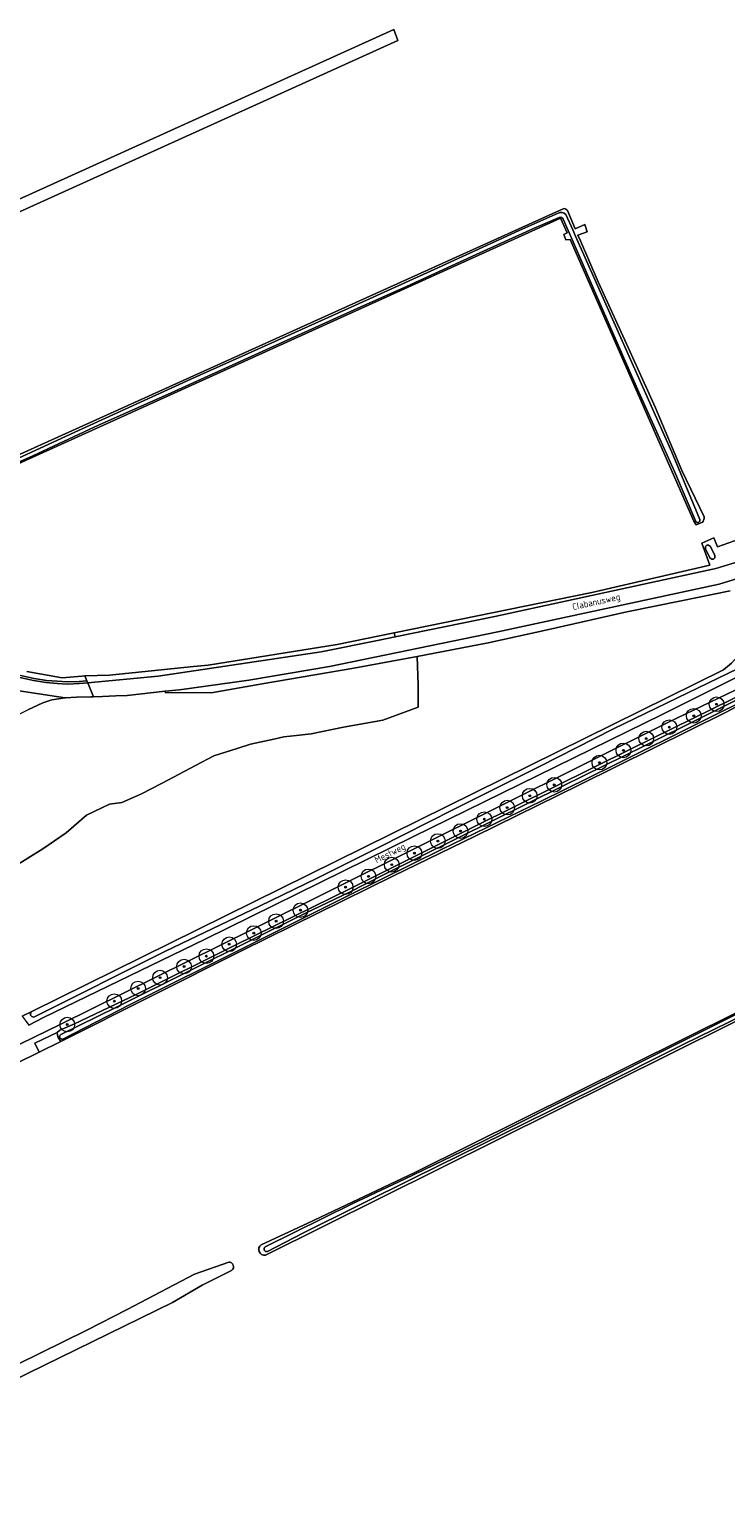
# Model space of a CAD drawing. Extents: x 199200 to 204075, y 460125 to 464703.
# Tile 124 of 174: x 202814 to 203003, y 462094 to 462497. Entities that reach past the tile are written whole.
import ezdxf
from ezdxf.enums import TextEntityAlignment as Align

# ---------------------------------------------------------------- set-up
doc = ezdxf.new("R2010")
doc.units = 0
doc.layers.get('0').update_dxf_attribs({"lineweight": 25})
for name, color, linetype, lineweight in [('B-WE-GR-BOOM-S', 90, 'Continuous', 25), ('B-WE-GR-GRAS-GV', 60, 'Continuous', 13), ('B-WE-OG-TERREIN_CULTUURSCHEIDING-GV', 7, 'Continuous', 18), ('B-WE-OG-TERREIN_ERF-GV', 7, 'Continuous', 18), ('B-WE-OG-TOPOGRAFIE-T18', 10, 'Continuous', 18), ('B-WE-OG-WATER-GV', 130, 'Continuous', 18), ('B-WE-OG-WATER_GREPPEL-GV', 160, 'Continuous', 18), ('B-WE-OG-WATER_MEER-GV', 140, 'Continuous', 18), ('B-WE-OG-WATER_SLOOT-GV', 120, 'Continuous', 18), ('B-WE-OG-WEG-GV', 7, 'Continuous', 18), ('B-WE-VH-VERHARDING_ASFALT-GV', 252, 'Continuous', 18), ('B-WE-VH-VERHARDING_BETONSTRAATSTEEN-GV', 252, 'Continuous', 18), ('B-WE-VH-VERHARDING_FUNDERING_ZAND-GV', 7, 'Continuous', 18)]:
    doc.layers.add(name, color=color, linetype=linetype, lineweight=lineweight)
doc.styles.add('NLCS-ISO-M1000-T18', font='NLCS-ISO.ttf', dxfattribs={"height": 1.8})

# ---------------------------------------------------------------- blocks, each defined once
blk = doc.blocks.new('SGR-BOOM_01-SO')
at = {"linetype": 'ByBlock', "lineweight": 18}
h = blk.add_hatch(color=0, dxfattribs=at)
h.dxf.hatch_style = 1
edge = h.paths.add_edge_path()
edge.add_arc((0, 0), 0.25, 0, 360)
at = {"color": 0, "linetype": 'ByBlock', "lineweight": 18}
for radius in [2, 0.25]:
    blk.add_circle((0, 0), radius, dxfattribs=at)

msp = doc.modelspace()

# ---------------------------------------------------------------- linework, layer by layer
at = {"layer": 'B-WE-GR-GRAS-GV', "flags": 128}
for points in [[(202780.354, 462433.12), (202914.22, 462493.742), (202913.129, 462496.703), (202779.107, 462436.081)], [(202913.129, 462496.703), (202914.22, 462493.742), (202780.354, 462433.12), (202779.107, 462436.081)]]:
    msp.add_lwpolyline(points, close=True, dxfattribs=at)
for points in [[(202762.588, 462359.097), (202959.278, 462447.968)], [(202997.132, 462362.628), (202995.445, 462361.934), (202994.838, 462362.878), (202961.105, 462439.577), (202959.991, 462439.465), (202959.462, 462440.92), (202960.293, 462441.421), (202958.536, 462445.418), (202763.523, 462357.071), (202762.588, 462359.097)], [(202960.403, 462447.427), (202962.527, 462442.484), (202965.15, 462443.632), (202965.745, 462441.648), (202963.27, 462440.756), (202963.936, 462439.206), (202968.805, 462428.06), (202976.495, 462411.216), (202984.393, 462393.737), (202991.548, 462376.692), (202997.569, 462364.083)], [(202813.236, 462322.007), (202822.898, 462320.293), (202828.234, 462320.753), (202829.086, 462320.776), (202835.802, 462320.956), (202858.643, 462323.377), (202862.637, 462323.721), (202897.701, 462329.332), (202913.278, 462332.511), (202967.019, 462343.479), (202999.116, 462350.97), (202996.983, 462356.923), (203000.257, 462358.411), (203001.286, 462355.96), (203007.43, 462358.103)], [(203004.647, 462343.92), (202991.365, 462341.218), (202976.556, 462338.275), (202954.495, 462333.219), (202938.839, 462329.763), (202919.494, 462326.069), (202919.753, 462318.301), (202919.805, 462312.252), (202910.169, 462308.764), (202899.435, 462306.858), (202890.62, 462305.038), (202886.62, 462304.581), (202883.261, 462304.197), (202880.534, 462303.596), (202874.123, 462302.182), (202870.479, 462301.028), (202864.191, 462299.036), (202859.389, 462296.505), (202859.188, 462296.399), (202850.111, 462291.614), (202844.32, 462288.562), (202839.151, 462286.329), (202835.792, 462285.924), (202829.554, 462282.871), (202823.971, 462278.1), (202817.644, 462273.691), (202810.187, 462269.105)], [(203057.728, 462254.605), (203066.649, 462259.038), (203032.583, 462322.385), (203017.126, 462318.144), (203011.613, 462315.218), (203003.566, 462310.947), (202963.7, 462291.147), (202935.324, 462277.167), (202913.058, 462266.369), (202871.906, 462246.062), (202822.541, 462221.251), (202816.612, 462218.367), (202810.54, 462215.414)], [(202812.009, 462228.146), (202814.676, 462229.464), (203002.894, 462322.483), (203005.088, 462324.218)], [(203051.926, 462249.488), (202878.191, 462163.143)], [(202918.865, 462185.591), (203050.863, 462251.192)], [(202877.042, 462165.949), (202889.773, 462171.815), (202918.865, 462185.591)], [(202697.324, 462079.946), (202706.533, 462083.839), (202718.907, 462089.412), (202722.577, 462091.235), (202742.76, 462099.52), (202754.784, 462105.564), (202786.174, 462120.879), (202804.252, 462130.256), (202829.622, 462142.686), (202840.588, 462148.298), (202858.885, 462157.944), (202868.207, 462161.223)], [(202868.992, 462158.989), (202860.947, 462154.948), (202852.929, 462150.25), (202743.649, 462096.789), (202717.186, 462080.933), (202709.761, 462075.446), (202708.486, 462073.86), (202708.008, 462073.287), (202706.604, 462072.817), (202705.958, 462072.549), (202705.434, 462072.102), (202703.93, 462070.694), (202703.36, 462070.483), (202699.008, 462069.215), (202695.707, 462067.972), (202690.465, 462066.237), (202681.574, 462064.386), (202668.287, 462059.957), (202588.195, 462020.815), (202587.317, 462022.611), (202642.53, 462049.595), (202668.969, 462063.488), (202683.689, 462071.623), (202697.324, 462079.946)]]:
    msp.add_lwpolyline(points, dxfattribs=at)
at = {"layer": 'B-WE-GR-GRAS-GV'}
for points in [[(202959.278, 462447.968, -0.3170458), (202960.403, 462447.427)], [(202997.569, 462364.083, -0.2485983), (202997.132, 462362.628)], [(202878.191, 462163.143, -0.7998011), (202877.042, 462165.949)], [(202868.207, 462161.223, -0.7785556), (202868.992, 462158.989)]]:
    msp.add_lwpolyline(points, format="xyb", dxfattribs=at)
at = {"layer": 'B-WE-OG-TERREIN_CULTUURSCHEIDING-GV', "flags": 128}
msp.add_lwpolyline([(202811.152, 462321.013), (202815.232, 462320.122), (202818.613, 462319.57), (202821.534, 462319.341), (202824.383, 462319.151), (202827.512, 462319.299), (202829.622, 462319.459), (202829.086, 462320.776), (202828.234, 462320.753), (202822.898, 462320.293), (202813.236, 462322.007)], dxfattribs=at)
at = {"layer": 'B-WE-OG-TERREIN_ERF-GV', "flags": 128}
for points in [[(202899.435, 462306.858), (202910.169, 462308.764), (202919.805, 462312.252), (202919.753, 462318.301), (202919.494, 462326.069), (202902.258, 462322.895), (202877.288, 462318.599), (202863.399, 462316.21), (202850.943, 462316.259), (202850.907, 462316.596), (202840.577, 462315.49), (202837.503, 462315.334), (202833.869, 462315.181), (202831.4, 462315.09), (202830.699, 462315.064), (202826.807, 462314.995), (202823.796, 462314.801), (202823.685, 462314.787), (202820.108, 462314.323), (202817.646, 462313.466), (202813.568, 462311.598)], [(202810.187, 462269.105), (202817.644, 462273.691), (202823.971, 462278.1), (202829.554, 462282.871), (202835.792, 462285.924), (202839.151, 462286.329), (202844.32, 462288.562), (202850.111, 462291.614), (202859.188, 462296.399), (202859.389, 462296.505), (202864.191, 462299.036), (202870.479, 462301.028), (202874.123, 462302.182), (202880.534, 462303.596), (202883.261, 462304.197), (202886.62, 462304.581), (202890.62, 462305.038), (202899.435, 462306.858)]]:
    msp.add_lwpolyline(points, dxfattribs=at)
at = {"layer": 'B-WE-OG-WATER-GV', "flags": 128}
for points in [[(203019.723, 462347.8), (203026.035, 462350.663), (203026.168, 462350.605), (203026.185, 462350.267), (203009.443, 462329.029), (203005.088, 462324.218), (203002.894, 462322.483), (202814.676, 462229.464)], [(202815.19, 462227.948), (202850.997, 462245.89), (202876.618, 462258.167), (202892.268, 462265.737), (202909.007, 462274.052), (202929.431, 462284.43), (202952.76, 462296.115), (202972.953, 462306.398), (202990.322, 462314.827), (203006.848, 462322.792), (203007.936, 462323.765), (203009.579, 462326.134), (203016.863, 462334.774), (203028.155, 462349.528), (203029.025, 462350.765)]]:
    msp.add_lwpolyline(points, dxfattribs=at)
at = {"layer": 'B-WE-OG-WATER-GV'}
msp.add_lwpolyline([(202814.676, 462229.464, 0.8273436), (202815.19, 462227.948)], format="xyb", dxfattribs=at)
at = {"layer": 'B-WE-OG-WATER_GREPPEL-GV', "flags": 128}
for points in [[(202957.869, 462446.752), (202947.285, 462442.004), (202924.17, 462431.425), (202901.752, 462421.261), (202879.728, 462411.374), (202857.907, 462401.548), (202827.353, 462387.603), (202798.148, 462374.157), (202779.717, 462365.818), (202763.708, 462358.696)], [(202764.079, 462358), (202779.536, 462365.08), (202797.907, 462373.168), (202814.862, 462380.737), (202832.979, 462389.131), (202851.522, 462397.431), (202877.322, 462409.08), (202902.359, 462420.39), (202916.643, 462426.822), (202935.568, 462435.482), (202951.21, 462442.563), (202958.173, 462445.571)], [(202996.409, 462363.321), (202988.78, 462381.697), (202962.597, 462440.513), (202961.851, 462442.188), (202959.986, 462446.376)], [(202959.196, 462445.154), (202961.965, 462438.975), (202969.244, 462422.241), (202979.479, 462398.878), (202989.547, 462376.411), (202995.337, 462362.776)]]:
    msp.add_lwpolyline(points, dxfattribs=at)
at = {"layer": 'B-WE-OG-WATER_GREPPEL-GV'}
for points in [[(202959.986, 462446.376, 0.2999425), (202957.869, 462446.752)], [(202958.173, 462445.571, -0.4328817), (202959.196, 462445.154)], [(202995.337, 462362.776, 0.8546089), (202996.409, 462363.321)]]:
    msp.add_lwpolyline(points, format="xyb", dxfattribs=at)
at = {"layer": 'B-WE-OG-WATER_GREPPEL-GV', "flags": 128}
msp.add_lwpolyline([(203000.515, 462352.937), (203000.516, 462353.549), (202999.315, 462356.032), (202998.821, 462356.404), (202998.306, 462356.378), (202997.966, 462355.991), (202997.965, 462355.38), (202999.166, 462352.896), (202999.66, 462352.524), (203000.175, 462352.551)], close=True, dxfattribs=at)
at = {"layer": 'B-WE-OG-WATER_MEER-GV', "flags": 128}
for points in [[(202868.207, 462161.223), (202858.885, 462157.944), (202840.588, 462148.298), (202829.622, 462142.686), (202804.252, 462130.256), (202786.174, 462120.879), (202754.784, 462105.564), (202742.76, 462099.52), (202722.577, 462091.235), (202718.907, 462089.412), (202706.533, 462083.839), (202697.324, 462079.946)], [(202697.324, 462079.946), (202683.689, 462071.623), (202668.969, 462063.488), (202642.53, 462049.595), (202587.317, 462022.611), (202588.195, 462020.815), (202668.287, 462059.957), (202681.574, 462064.386), (202690.465, 462066.237), (202695.707, 462067.972), (202699.008, 462069.215), (202703.36, 462070.483), (202703.93, 462070.694), (202705.434, 462072.102), (202705.958, 462072.549), (202706.604, 462072.817), (202708.008, 462073.287), (202708.486, 462073.86), (202709.761, 462075.446), (202717.186, 462080.933), (202743.649, 462096.789), (202852.929, 462150.25), (202860.947, 462154.948), (202868.992, 462158.989)]]:
    msp.add_lwpolyline(points, dxfattribs=at)
at = {"layer": 'B-WE-OG-WATER_MEER-GV'}
msp.add_lwpolyline([(202868.992, 462158.989, 0.7785556), (202868.207, 462161.223)], format="xyb", dxfattribs=at)
at = {"layer": 'B-WE-OG-WATER_SLOOT-GV', "flags": 128}
for points in [[(202959.278, 462447.968), (202762.588, 462359.097), (202763.523, 462357.071), (202958.536, 462445.418), (202960.293, 462441.421), (202959.462, 462440.92), (202959.991, 462439.465), (202961.105, 462439.577), (202994.838, 462362.878), (202995.445, 462361.934), (202997.132, 462362.628)], [(202763.708, 462358.696), (202779.717, 462365.818), (202798.148, 462374.157), (202827.353, 462387.603), (202857.907, 462401.548), (202879.728, 462411.374), (202901.752, 462421.261), (202924.17, 462431.425), (202947.285, 462442.004), (202957.869, 462446.752)], [(202958.173, 462445.571), (202951.21, 462442.563), (202935.568, 462435.482), (202916.643, 462426.822), (202902.359, 462420.39), (202877.322, 462409.08), (202851.522, 462397.431), (202832.979, 462389.131), (202814.862, 462380.737), (202797.907, 462373.168), (202779.536, 462365.08), (202764.079, 462358)], [(202959.986, 462446.376), (202961.851, 462442.188), (202962.597, 462440.513), (202988.78, 462381.697), (202996.409, 462363.321)], [(202962.527, 462442.484), (202960.403, 462447.427)], [(202995.337, 462362.776), (202989.547, 462376.411), (202979.479, 462398.878), (202969.244, 462422.241), (202961.965, 462438.975), (202959.196, 462445.154)], [(202997.569, 462364.083), (202991.548, 462376.692), (202984.393, 462393.737), (202976.495, 462411.216), (202968.805, 462428.06), (202963.936, 462439.206), (202963.27, 462440.756), (202965.745, 462441.648), (202965.15, 462443.632), (202962.527, 462442.484)], [(203010.781, 462317.189), (202978.102, 462301.088), (202935.31, 462279.902), (202901.738, 462263.107), (202869.79, 462247.422), (202843.179, 462234.213), (202826.2, 462226.125), (202822.292, 462224.344), (202821.562, 462223.767), (202821.579, 462223.041), (202821.828, 462222.333), (202822.541, 462221.251)], [(202822.541, 462221.251), (202871.906, 462246.062), (202913.058, 462266.369), (202935.324, 462277.167), (202963.7, 462291.147), (203003.566, 462310.947), (203011.613, 462315.218)], [(202822.56, 462223.203), (202837.534, 462230.525), (202857.725, 462240.618), (202889.145, 462256.182), (202901.066, 462261.96), (202909.96, 462266.463), (202930.474, 462276.619), (202959.229, 462290.867), (202981.365, 462301.743), (202996.566, 462309.332), (203010.491, 462316.255)], [(203010.491, 462316.255), (202996.566, 462309.332), (202981.365, 462301.743), (202959.229, 462290.867), (202930.474, 462276.619), (202909.96, 462266.463), (202901.066, 462261.96), (202889.145, 462256.182), (202857.725, 462240.618), (202837.534, 462230.525), (202822.56, 462223.203)], [(203011.011, 462315.386), (202997.365, 462308.542), (202972.97, 462296.404), (202953.283, 462286.738), (202926.306, 462273.624), (202901.166, 462261.178), (202873.407, 462247.292), (202841.206, 462231.291), (202823.065, 462221.959)], [(202823.065, 462221.959), (202841.206, 462231.291), (202873.407, 462247.292), (202901.166, 462261.178), (202926.306, 462273.624), (202953.283, 462286.738), (202972.97, 462296.404), (202997.365, 462308.542), (203011.011, 462315.386)], [(203050.863, 462251.192), (202918.865, 462185.591), (202889.773, 462171.815), (202877.042, 462165.949)], [(202878.167, 462165.364), (202901.795, 462177.107), (202916.259, 462183.919), (202936.897, 462193.896), (202957.229, 462204.149), (202971.637, 462211.351), (202985.185, 462218.113), (202998.833, 462224.931), (203012.424, 462231.731), (203026.796, 462238.814), (203039.58, 462244.946), (203050.147, 462250.344)], [(202878.191, 462163.143), (203051.926, 462249.488)], [(203050.608, 462249.383), (203039.715, 462243.952), (203012.632, 462230.615), (202991.907, 462220.431), (202967.492, 462208.245), (202943.189, 462196.212), (202918.896, 462184.226), (202888.393, 462169.119), (202878.736, 462164.13)], [(202878.736, 462164.13), (202888.393, 462169.119), (202918.896, 462184.226), (202943.189, 462196.212), (202967.492, 462208.245), (202991.907, 462220.431), (203012.632, 462230.615), (203039.715, 462243.952), (203050.608, 462249.383)], [(203050.147, 462250.344), (203039.58, 462244.946), (203026.796, 462238.814), (203012.424, 462231.731), (202998.833, 462224.931), (202985.185, 462218.113), (202971.637, 462211.351), (202957.229, 462204.149), (202936.897, 462193.896), (202916.259, 462183.919), (202901.795, 462177.107)], [(202901.795, 462177.107), (202878.167, 462165.364)]]:
    msp.add_lwpolyline(points, dxfattribs=at)
at = {"layer": 'B-WE-OG-WATER_SLOOT-GV'}
for points in [[(202957.869, 462446.752, -0.2999425), (202959.986, 462446.376)], [(202959.196, 462445.154, 0.4328817), (202958.173, 462445.571)], [(202960.403, 462447.427, 0.3170458), (202959.278, 462447.968)], [(202996.409, 462363.321, -0.8546089), (202995.337, 462362.776)], [(202997.132, 462362.628, 0.2485983), (202997.569, 462364.083)], [(202823.065, 462221.959, -0.9011346), (202822.56, 462223.203)], [(202822.56, 462223.203, 0.9011346), (202823.065, 462221.959)], [(202877.042, 462165.949, 0.7998011), (202878.191, 462163.143)], [(202878.736, 462164.13, -0.889649), (202878.167, 462165.364)], [(202878.167, 462165.364, 0.889649), (202878.736, 462164.13)]]:
    msp.add_lwpolyline(points, format="xyb", dxfattribs=at)
at = {"layer": 'B-WE-OG-WEG-GV', "flags": 128}
for points in [[(202814.676, 462229.464), (202812.009, 462228.146), (202812.809, 462227.07), (202813.798, 462225.74), (202817.848, 462227.837), (202861.596, 462249.024), (202918.345, 462276.952), (202986.364, 462310.352), (203007.265, 462320.828), (203008.855, 462322.007), (203010.322, 462323.337), (203011.652, 462324.805), (203012.831, 462326.395), (203026.983, 462345.349), (203028.017, 462346.812), (203028.917, 462348.362), (203029.675, 462349.986), (203030.287, 462351.671), (203030.746, 462353.403), (203031.049, 462355.169), (203031.195, 462356.956)], [(203007.43, 462358.103), (203001.286, 462355.96), (203000.257, 462358.411), (202996.983, 462356.923), (202999.116, 462350.97), (202967.019, 462343.479), (202913.278, 462332.511), (202913.496, 462331.444), (202940.629, 462336.979), (203000.828, 462349.996), (203015.139, 462354.39)], [(203027.843, 462352.84), (203027.498, 462353.568), (203026.508, 462354.048), (203016.402, 462350.279), (203001.74, 462345.778), (202941.492, 462332.75), (202895.636, 462323.395), (202873.697, 462319.633), (202854.778, 462317.011), (202850.907, 462316.596), (202850.943, 462316.259), (202863.399, 462316.21), (202877.288, 462318.599), (202902.258, 462322.895), (202919.494, 462326.069), (202938.839, 462329.763), (202954.495, 462333.219), (202976.556, 462338.275), (202991.365, 462341.218), (203004.647, 462343.92)], [(203029.025, 462350.765), (203028.155, 462349.528), (203016.863, 462334.774), (203009.579, 462326.134), (203007.936, 462323.765), (203006.848, 462322.792), (202990.322, 462314.827), (202972.953, 462306.398), (202952.76, 462296.115), (202929.431, 462284.43), (202909.007, 462274.052), (202892.268, 462265.737), (202876.618, 462258.167), (202850.997, 462245.89), (202815.19, 462227.948)], [(202810.996, 462320.433), (202815.12, 462319.532), (202818.541, 462318.974), (202821.491, 462318.743), (202824.377, 462318.55), (202827.549, 462318.7), (202829.859, 462318.876), (202829.622, 462319.459), (202827.512, 462319.299), (202824.383, 462319.151), (202821.534, 462319.341), (202818.613, 462319.57), (202815.232, 462320.122), (202811.152, 462321.013)], [(203008.323, 462318.047), (202987.931, 462308.171), (202918.692, 462273.766), (202874.564, 462251.813), (202822.33, 462225.89), (202754.095, 462192.702)], [(202821.562, 462223.767), (202822.292, 462224.344), (202826.2, 462226.125), (202843.179, 462234.213), (202869.79, 462247.422), (202901.738, 462263.107), (202935.31, 462279.902), (202978.102, 462301.088), (203010.781, 462317.189)], [(202810.54, 462215.414), (202816.612, 462218.367), (202815.414, 462220.791), (202821.562, 462223.767)]]:
    msp.add_lwpolyline(points, dxfattribs=at)
for points in [[(203000.515, 462352.937), (203000.175, 462352.551), (202999.66, 462352.524), (202999.166, 462352.896), (202997.965, 462355.38), (202997.966, 462355.991), (202998.306, 462356.378), (202998.821, 462356.404), (202999.315, 462356.032), (203000.516, 462353.549)], [(202897.701, 462329.332), (202862.637, 462323.721), (202858.643, 462323.377), (202835.802, 462320.956), (202829.086, 462320.776), (202829.622, 462319.459), (202829.859, 462318.876), (202849, 462320.758), (202893.389, 462327.342), (202909.164, 462330.56), (202913.496, 462331.444), (202913.278, 462332.511)], [(202822.541, 462221.251), (202821.828, 462222.333), (202821.579, 462223.041), (202821.562, 462223.767), (202815.414, 462220.791), (202816.612, 462218.367)]]:
    msp.add_lwpolyline(points, close=True, dxfattribs=at)
at = {"layer": 'B-WE-OG-WEG-GV'}
msp.add_lwpolyline([(202815.19, 462227.948, -0.8273436), (202814.676, 462229.464)], format="xyb", dxfattribs=at)
at = {"layer": 'B-WE-VH-VERHARDING_ASFALT-GV', "flags": 128}
for points in [[(202821.491, 462318.743), (202818.541, 462318.974), (202815.12, 462319.532), (202810.996, 462320.433)], [(202809.382, 462316.984), (202823.685, 462314.787), (202823.796, 462314.801), (202826.807, 462314.995), (202830.699, 462315.064), (202831.4, 462315.09), (202829.859, 462318.876), (202827.549, 462318.7), (202824.377, 462318.55), (202821.491, 462318.743)]]:
    msp.add_lwpolyline(points, dxfattribs=at)
at = {"layer": 'B-WE-VH-VERHARDING_BETONSTRAATSTEEN-GV', "flags": 128}
msp.add_lwpolyline([(202810.213, 462316.105), (202810.508, 462315.097), (202810.339, 462314.054), (202809.543, 462312.987), (202805.513, 462310.852), (202800.364, 462308.543), (202802.17, 462306.025), (202813.568, 462311.598), (202817.646, 462313.466), (202820.108, 462314.323), (202823.685, 462314.787), (202809.382, 462316.984), (202810.053, 462316.274)], close=True, dxfattribs=at)
at = {"layer": 'B-WE-VH-VERHARDING_FUNDERING_ZAND-GV', "flags": 128}
msp.add_lwpolyline([(202913.496, 462331.444), (202909.164, 462330.56), (202893.389, 462327.342), (202849, 462320.758), (202829.859, 462318.876), (202831.4, 462315.09), (202833.869, 462315.181), (202837.503, 462315.334), (202840.577, 462315.49), (202850.907, 462316.596), (202854.778, 462317.011), (202873.697, 462319.633), (202895.636, 462323.395), (202941.492, 462332.75), (203001.74, 462345.778), (203016.402, 462350.279), (203026.508, 462354.048), (203031.195, 462356.956), (203029.64, 462360.019), (203029.543, 462360.211), (203015.139, 462354.39), (203000.828, 462349.996), (202940.629, 462336.979)], close=True, dxfattribs=at)
for points in [[(203007.265, 462320.828), (202986.364, 462310.352), (202918.345, 462276.952), (202861.596, 462249.024), (202817.848, 462227.837), (202813.798, 462225.74)], [(202754.095, 462192.702), (202822.33, 462225.89), (202874.564, 462251.813), (202918.692, 462273.766), (202987.931, 462308.171), (203008.323, 462318.047)]]:
    msp.add_lwpolyline(points, dxfattribs=at)

# ---------------------------------------------------------------- block references
at = {"layer": 'B-WE-GR-BOOM-S'}
for p in [(203000.994, 462313.079), (202988.136, 462306.856), (202994.771, 462309.942), (202981.861, 462303.719), (202975.638, 462300.53), (202969.106, 462297.187), (202956.814, 462291.169), (202950.128, 462288.186), (202944.008, 462284.946), (202931.304, 462278.569), (202937.785, 462281.809), (202925.133, 462275.843), (202918.755, 462272.551), (202906.257, 462266.225), (202912.583, 462269.414), (202900.034, 462263.294), (202881.107, 462254.036), (202887.742, 462257.019), (202875.039, 462250.796), (202868.352, 462247.761), (202862.129, 462244.521), (202849.529, 462238.658), (202856.06, 462241.692), (202843.563, 462235.726), (202837.082, 462232.281), (202824.276, 462225.903)]:
    msp.add_blockref('SGR-BOOM_01-SO', p, dxfattribs=at)

# ---------------------------------------------------------------- texts
at = {"layer": 'B-WE-OG-TOPOGRAFIE-T18', "style": 'NLCS-ISO-M1000-T18'}
for s, rotation, p in [('Clabanusweg', 12.3, (202968.312, 462340.726)), ('Mestweg', 26.6, (202912.222, 462272.323))]:
    msp.add_text(s, height=1.8, rotation=rotation, dxfattribs=at).set_placement(p, align=Align.MIDDLE)

doc.saveas('drawing.dxf')
